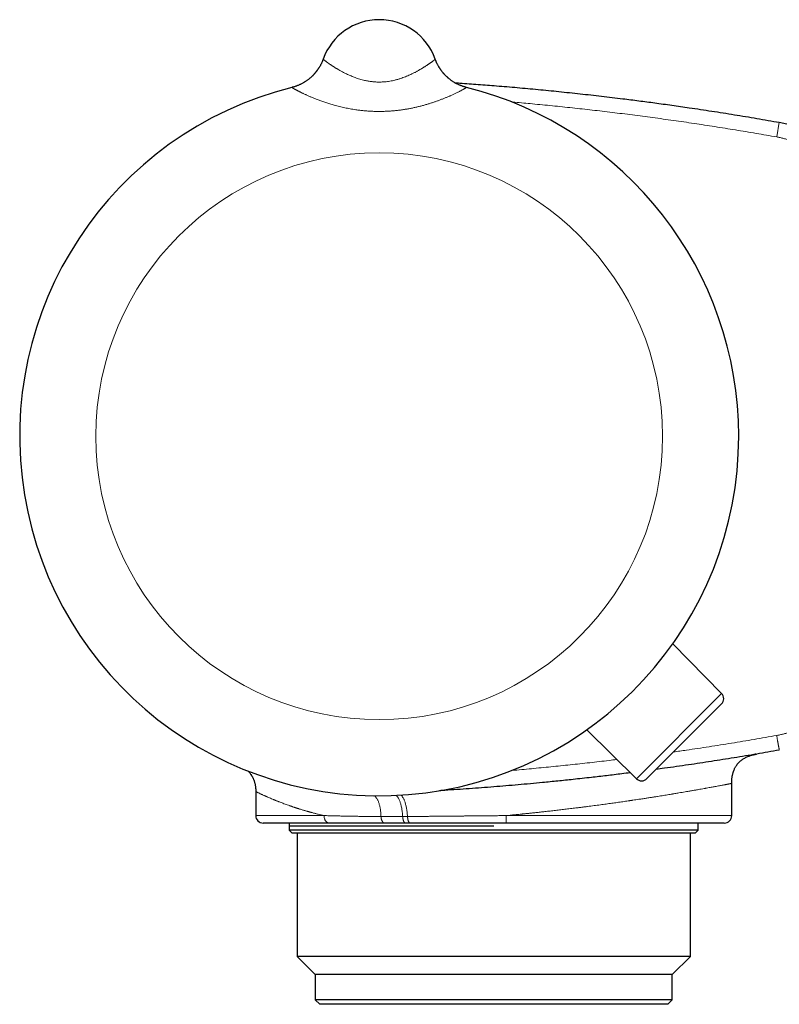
# Model space of a CAD drawing. Header units: millimetres. Extents: x 8 to 657, y 12 to 340.
# Tile 2 of 13: x 32 to 83, y 274 to 340. Entities that reach past the tile are written whole.
import ezdxf

# ---------------------------------------------------------------- set-up
doc = ezdxf.new("R2010")
doc.units = ezdxf.units.MM

msp = doc.modelspace()

# ---------------------------------------------------------------- linework, layer by layer
at = {"color": 7, "linetype": 'Continuous', "lineweight": 30}
for p, q in [((52.044, 337.742), (52.044, 337.742)), ((52.044, 337.742), (52.045, 337.742)), ((59.576, 337.742), (59.576, 337.742)), ((78.831, 295.103), (75.55, 298.442)), ((78.828, 294.399), (73.805, 289.376)), ((73.101, 289.373), (69.761, 292.654)), ((79.51, 286.893), (79.51, 289.054)), ((47.51, 288.507), (47.51, 286.893)), ((52.457, 286.393), (48.01, 286.393)), ((49.76, 286.393), (49.76, 286.193)), ((49.76, 286.193), (49.763, 286.19)), ((63.512, 286.193), (49.76, 286.193)), ((49.763, 286.19), (49.763, 285.907)), ((57.893, 286.393), (57.579, 286.393)), ((79.01, 286.393), (64.329, 286.393)), ((77.263, 285.907), (77.263, 286.393)), ((49.763, 285.907), (49.963, 285.707)), ((76.866, 285.907), (49.763, 285.907)), ((76.672, 285.707), (49.963, 285.707)), ((50.293, 285.707), (50.293, 277.428)), ((77.063, 285.707), (76.672, 285.707)), ((76.734, 277.428), (76.734, 285.707)), ((77.263, 285.907), (76.866, 285.907)), ((77.063, 285.707), (77.263, 285.907)), ((50.293, 277.428), (51.513, 276.207)), ((76.352, 277.428), (50.293, 277.428)), ((75.513, 276.207), (76.734, 277.428)), ((76.734, 277.428), (76.352, 277.428)), ((51.513, 276.207), (51.513, 274.507)), ((75.167, 276.207), (51.513, 276.207)), ((75.513, 276.207), (75.167, 276.207)), ((75.513, 274.507), (75.513, 276.207)), ((51.513, 274.507), (51.813, 274.207)), ((75.167, 274.507), (51.513, 274.507)), ((74.876, 274.207), (51.813, 274.207)), ((75.213, 274.207), (74.876, 274.207)), ((75.513, 274.507), (75.167, 274.507)), ((75.213, 274.207), (75.513, 274.507))]:
    msp.add_line(p, q, dxfattribs=at)
at = {"color": 252, "linetype": 'Continuous', "lineweight": 0}
for p, q in [((49.947, 335.843), (49.948, 335.843)), ((61.673, 335.843), (61.673, 335.843)), ((82.712, 333.494), (82.537, 332.509)), ((73.101, 289.373), (78.831, 295.103)), ((47.51, 286.893), (52.1, 286.893)), ((64.355, 286.893), (79.51, 286.893))]:
    msp.add_line(p, q, dxfattribs=at)
at = {"color": 7, "linetype": 'Continuous', "lineweight": 30, "flags": 128}
msp.add_lwpolyline([(59.634, 337.594), (59.61, 337.653), (59.576, 337.742)], dxfattribs=at)
at = {"color": 252, "linetype": 'Continuous', "lineweight": 0}
msp.add_circle((55.81, 312.393), 19.051, dxfattribs=at)
at = {"color": 7, "linetype": 'Continuous', "lineweight": 30}
for centre, radius, start, end in [((55.81, 336.393), 4, 19.69613, 160.30387), ((55.81, 312.393), 24.172, 104.03649, 0), ((55.81, 312.393), 24.172, 0, 75.96351), ((78.475, 294.752), 0.5, 315, 44.5), ((73.451, 289.729), 0.5, 225.5, 315), ((48.01, 286.893), 0.5, 180, 270), ((79.01, 286.893), 0.5, 270, 0)]:
    msp.add_arc(centre, radius, start, end, dxfattribs=at)
at = {"color": 252, "linetype": 'Continuous', "lineweight": 0}
for centre, start, end in [((49.221, 338.752), 284.02635, 340.30236), ((62.4, 338.752), 202.723, 255.97345)]:
    msp.add_arc(centre, 2.999, start, end, dxfattribs=at)
at = {"color": 7, "linetype": 'Continuous', "lineweight": 30}
for points, knots in [([(52.044, 337.742), (52.044, 337.741), (52.044, 337.74), (52.043, 337.737), (52.041, 337.733), (52.039, 337.726), (52.036, 337.718), (52.032, 337.707), (52.025, 337.69), (52.015, 337.664), (52.001, 337.627), (51.98, 337.577), (51.953, 337.516), (51.922, 337.448), (51.888, 337.381), (51.854, 337.316), (51.816, 337.249), (51.775, 337.181), (51.732, 337.113), (51.687, 337.046), (51.639, 336.979), (51.589, 336.912), (51.537, 336.847), (51.483, 336.784), (51.427, 336.721), (51.37, 336.66), (51.31, 336.601), (51.249, 336.543), (51.186, 336.487), (51.121, 336.432), (51.055, 336.38), (50.987, 336.329), (50.918, 336.28), (50.847, 336.233), (50.776, 336.188), (50.702, 336.145), (50.628, 336.104), (50.552, 336.065), (50.476, 336.029), (50.398, 335.994), (50.319, 335.962), (50.237, 335.931), (50.151, 335.901), (50.06, 335.873), (49.993, 335.854), (49.955, 335.845), (49.948, 335.844)], [0, 0, 0, 0, 0.002598, 0.005871, 0.00878, 0.011611, 0.01472, 0.018733, 0.024487, 0.033345, 0.047111, 0.06401, 0.088269, 0.115103, 0.139134, 0.163987, 0.189985, 0.216694, 0.243887, 0.271415, 0.299184, 0.32713, 0.355209, 0.383392, 0.411655, 0.439983, 0.468365, 0.49679, 0.525252, 0.553744, 0.582263, 0.610805, 0.639366, 0.667945, 0.696538, 0.725145, 0.753764, 0.782394, 0.811033, 0.839681, 0.868337, 0.897, 0.928859, 0.960702, 0.992445, 1, 1, 1, 1]), ([(59.577, 337.739), (59.577, 337.739), (59.577, 337.741), (59.576, 337.741), (59.576, 337.742)], [0, 0, 0, 0, 0.172797, 1, 1, 1, 1]), ([(61.673, 335.844), (61.652, 335.849), (61.602, 335.861), (61.526, 335.884), (61.444, 335.91), (61.363, 335.939), (61.283, 335.969), (61.204, 336.002), (61.126, 336.038), (61.049, 336.075), (60.974, 336.114), (60.9, 336.155), (60.828, 336.198), (60.757, 336.243), (60.688, 336.29), (60.62, 336.339), (60.554, 336.389), (60.49, 336.44), (60.427, 336.494), (60.366, 336.548), (60.308, 336.604), (60.251, 336.661), (60.195, 336.719), (60.142, 336.778), (60.091, 336.838), (60.042, 336.899), (59.995, 336.96), (59.951, 337.022), (59.908, 337.084), (59.868, 337.146), (59.829, 337.207), (59.794, 337.269), (59.76, 337.329), (59.729, 337.388), (59.7, 337.446), (59.674, 337.501), (59.651, 337.553), (59.631, 337.599), (59.62, 337.627), (59.615, 337.639)], [0, 0, 0, 0, 0.0233441, 0.0538246, 0.0842315, 0.1145624, 0.1448146, 0.174985, 0.2050704, 0.2350671, 0.2649711, 0.2947778, 0.3244825, 0.3540794, 0.3835626, 0.4129252, 0.4421596, 0.4712571, 0.5002082, 0.5290019, 0.5576257, 0.5860657, 0.6143055, 0.6423267, 0.6701074, 0.6976227, 0.724843, 0.7517336, 0.7782528, 0.8043508, 0.8299674, 0.8550284, 0.8794423, 0.9030943, 0.9258377, 0.9474807, 0.967759, 0.9862583, 1, 1, 1, 1]), ([(60.902, 336.155), (61.013, 336.148), (61.535, 336.114), (62.467, 336.046), (63.754, 335.946), (65.097, 335.833), (66.496, 335.705), (67.906, 335.566), (69.327, 335.416), (70.759, 335.254), (72.071, 335.096), (73.262, 334.946), (74.363, 334.8), (75.495, 334.644), (76.776, 334.46), (78.174, 334.25), (79.689, 334.01), (81.202, 333.759), (82.209, 333.582), (82.712, 333.494)], [0, 0, 0, 0, 0.015262, 0.071372, 0.127481, 0.191396, 0.255312, 0.319226, 0.384783, 0.45034, 0.515897, 0.565018, 0.61414, 0.667553, 0.720966, 0.790718, 0.860471, 0.930235, 1, 1, 1, 1]), ([(82.712, 333.494), (82.712, 333.494), (82.779, 333.482), (82.913, 333.456), (83.112, 333.413), (83.308, 333.365), (83.501, 333.313), (83.693, 333.256), (83.88, 333.195), (84.062, 333.13), (84.24, 333.063), (84.416, 332.991), (84.588, 332.916), (84.756, 332.839), (84.919, 332.758), (85.081, 332.674), (85.246, 332.583), (85.415, 332.485), (85.586, 332.38), (85.754, 332.271), (85.917, 332.159), (86.078, 332.042), (86.234, 331.924), (86.385, 331.803), (86.531, 331.68), (86.674, 331.554), (86.813, 331.426), (86.947, 331.296), (87.076, 331.165), (87.202, 331.03), (87.329, 330.889), (87.456, 330.741), (87.581, 330.586), (87.702, 330.429), (87.819, 330.27), (87.932, 330.108), (88.04, 329.945), (88.142, 329.782), (88.239, 329.617), (88.333, 329.451), (88.422, 329.284), (88.506, 329.116), (88.585, 328.947), (88.661, 328.777), (88.734, 328.6), (88.806, 328.416), (88.873, 328.227), (88.936, 328.038), (88.994, 327.848), (89.047, 327.656), (89.095, 327.466), (89.137, 327.277), (89.174, 327.09), (89.207, 326.903), (89.235, 326.716), (89.259, 326.531), (89.278, 326.348), (89.292, 326.164), (89.303, 325.981), (89.309, 325.798), (89.31, 325.677), (89.31, 325.617)], [0, 0, 0, 0, 0.000005, 0.018335, 0.036677, 0.054603, 0.072529, 0.0905, 0.108471, 0.125482, 0.142493, 0.159542, 0.176591, 0.192898, 0.209206, 0.225547, 0.241888, 0.25998, 0.278084, 0.295868, 0.313652, 0.33148, 0.349308, 0.366376, 0.383445, 0.400552, 0.417659, 0.434168, 0.450677, 0.467222, 0.483767, 0.501701, 0.519647, 0.537314, 0.554981, 0.57269, 0.5904, 0.607487, 0.624573, 0.641699, 0.658824, 0.675506, 0.692187, 0.708905, 0.725623, 0.743716, 0.761821, 0.779606, 0.797391, 0.81522, 0.83305, 0.850119, 0.867188, 0.884297, 0.901405, 0.917915, 0.934425, 0.950971, 0.967516, 0.983754, 1, 1, 1, 1]), ([(82.712, 291.293), (82.205, 291.204), (81.191, 291.026), (79.668, 290.773), (78.143, 290.532), (76.853, 290.338), (75.8, 290.186), (75.07, 290.083), (74.612, 290.022), (74.426, 289.997)], [0, 0, 0, 0, 0.184082, 0.368181, 0.552291, 0.736417, 0.834699, 0.932983, 1, 1, 1, 1]), ([(79.51, 289.054), (79.511, 289.095), (79.512, 289.175), (79.518, 289.292), (79.529, 289.401), (79.543, 289.502), (79.56, 289.597), (79.579, 289.684), (79.6, 289.765), (79.623, 289.84), (79.652, 289.921), (79.686, 290.005), (79.727, 290.09), (79.768, 290.166), (79.808, 290.232), (79.848, 290.291), (79.896, 290.354), (79.954, 290.424), (80.025, 290.499), (80.105, 290.571), (80.191, 290.64), (80.285, 290.705), (80.384, 290.764), (80.484, 290.816), (80.583, 290.86), (80.681, 290.898), (80.776, 290.931), (80.871, 290.959), (80.946, 290.978), (80.999, 290.99), (81.03, 290.997), (81.056, 291.003), (81.075, 291.007), (81.085, 291.009), (81.088, 291.009), (81.089, 291.01), (81.09, 291.01), (81.091, 291.01), (81.094, 291.011), (81.098, 291.011), (81.102, 291.012), (81.106, 291.013), (81.11, 291.014), (81.114, 291.014), (81.118, 291.015), (81.121, 291.016), (81.123, 291.016), (81.125, 291.017), (81.126, 291.017), (81.126, 291.017)], [0, 0, 0, 0, 0.036818, 0.071326, 0.103684, 0.134042, 0.162536, 0.188832, 0.213563, 0.236831, 0.258723, 0.289446, 0.317426, 0.342852, 0.365864, 0.386569, 0.406156, 0.436098, 0.466839, 0.498529, 0.531335, 0.56544, 0.600007, 0.633395, 0.665547, 0.696396, 0.726084, 0.755471, 0.784604, 0.794195, 0.803705, 0.813038, 0.818224, 0.820997, 0.821498, 0.821679, 0.821878, 0.822365, 0.822999, 0.827244, 0.834416, 0.844573, 0.857733, 0.873903, 0.893089, 0.91529, 0.940509, 0.968746, 1, 1, 1, 1]), ([(81.039, 291.002), (81.051, 291.004), (81.082, 291.009), (81.119, 291.016), (81.151, 291.021), (81.171, 291.025), (81.174, 291.025), (81.175, 291.025)], [0, 0, 0, 0, 0.125245, 0.343425, 0.561839, 0.780645, 1, 1, 1, 1]), ([(81.126, 291.017), (81.126, 291.017), (81.126, 291.017), (81.125, 291.017), (81.122, 291.016), (81.119, 291.016), (81.114, 291.015), (81.107, 291.014), (81.098, 291.012), (81.087, 291.01), (81.075, 291.008), (81.066, 291.007), (81.062, 291.006)], [0, 0, 0, 0, 0.0427459, 0.1367784, 0.2274982, 0.3243326, 0.4272858, 0.5363637, 0.6515744, 0.7707074, 0.8957788, 1, 1, 1, 1]), ([(46.994, 289.888), (47.019, 289.861), (47.068, 289.81), (47.135, 289.729), (47.187, 289.657), (47.226, 289.597), (47.256, 289.548), (47.285, 289.496), (47.313, 289.442), (47.341, 289.382), (47.368, 289.318), (47.395, 289.246), (47.421, 289.166), (47.443, 289.084), (47.463, 289), (47.479, 288.915), (47.492, 288.823), (47.502, 288.724), (47.509, 288.618), (47.51, 288.545), (47.51, 288.507)], [0, 0, 0, 0, 0.0716318, 0.1411825, 0.2081471, 0.2465097, 0.2841128, 0.3217321, 0.3634647, 0.4056002, 0.4518549, 0.5023876, 0.5574022, 0.6171534, 0.6707881, 0.7281383, 0.7894456, 0.8549831, 0.9250556, 1, 1, 1, 1]), ([(72.696, 289.771), (72.504, 289.746), (71.973, 289.678), (71.099, 289.574), (70.007, 289.447), (68.915, 289.327), (67.821, 289.213), (66.864, 289.118), (65.975, 289.034), (65.154, 288.96), (64.332, 288.889), (63.511, 288.822), (62.689, 288.758), (61.867, 288.697), (61.044, 288.64), (60.374, 288.596), (59.979, 288.572), (59.857, 288.564)], [0, 0, 0, 0, 0.0448, 0.124714, 0.20463, 0.300502, 0.380401, 0.460302, 0.52423, 0.588161, 0.652095, 0.716031, 0.779949, 0.843868, 0.907792, 0.971717, 1, 1, 1, 1]), ([(56.169, 286.393), (56.057, 286.393), (55.832, 286.393), (55.502, 286.393), (55.176, 286.393), (54.855, 286.393), (54.539, 286.393), (54.23, 286.393), (53.927, 286.393), (53.627, 286.393), (53.328, 286.393), (53.031, 286.393), (52.74, 286.393), (52.551, 286.393), (52.457, 286.393)], [0, 0, 0, 0, 0.082181, 0.16439, 0.246601, 0.328783, 0.411532, 0.494281, 0.57589, 0.657498, 0.74311, 0.828747, 0.914386, 1, 1, 1, 1]), ([(57.579, 286.393), (57.504, 286.393), (57.354, 286.393), (57.132, 286.393), (56.912, 286.393), (56.677, 286.393), (56.429, 286.393), (56.256, 286.393), (56.169, 286.393)], [0, 0, 0, 0, 0.155368, 0.310787, 0.465952, 0.621167, 0.810539, 1, 1, 1, 1]), ([(64.329, 286.393), (64.221, 286.393), (64.005, 286.393), (63.68, 286.393), (63.355, 286.393), (62.995, 286.393), (62.6, 286.393), (62.169, 286.393), (61.74, 286.393), (61.359, 286.393), (61.026, 286.393), (60.74, 286.393), (60.41, 286.393), (60.036, 286.393), (59.641, 286.393), (59.269, 286.393), (58.921, 286.393), (58.575, 286.393), (58.232, 286.393), (58.006, 286.393), (57.893, 286.393)], [0, 0, 0, 0, 0.0494361, 0.0988721, 0.14839, 0.1979079, 0.2636273, 0.3293711, 0.3951148, 0.4608342, 0.5049831, 0.5491357, 0.5932845, 0.6585291, 0.7237737, 0.7790037, 0.8342562, 0.8895165, 0.9447695, 1, 1, 1, 1])]:
    msp.add_open_spline(points, degree=3, knots=knots, dxfattribs=at)
at = {"color": 252, "linetype": 'Continuous', "lineweight": 0}
for points, knots in [([(52.044, 337.742), (52.044, 337.741), (52.045, 337.739), (52.049, 337.733), (52.057, 337.725), (52.07, 337.713), (52.091, 337.694), (52.125, 337.667), (52.166, 337.635), (52.213, 337.599), (52.267, 337.559), (52.325, 337.516), (52.382, 337.476), (52.434, 337.44), (52.479, 337.409), (52.526, 337.377), (52.575, 337.344), (52.628, 337.309), (52.682, 337.274), (52.739, 337.237), (52.798, 337.2), (52.86, 337.162), (52.924, 337.123), (52.99, 337.083), (53.066, 337.039), (53.152, 336.989), (53.249, 336.935), (53.35, 336.881), (53.456, 336.826), (53.565, 336.772), (53.678, 336.717), (53.794, 336.664), (53.92, 336.609), (54.056, 336.554), (54.202, 336.499), (54.353, 336.446), (54.507, 336.398), (54.666, 336.353), (54.814, 336.316), (54.951, 336.287), (55.075, 336.264), (55.201, 336.244), (55.328, 336.228), (55.457, 336.215), (55.587, 336.206), (55.717, 336.201), (55.862, 336.2), (56.02, 336.205), (56.191, 336.217), (56.361, 336.235), (56.53, 336.261), (56.698, 336.292), (56.84, 336.324), (56.958, 336.354), (57.053, 336.38), (57.146, 336.408), (57.266, 336.446), (57.411, 336.496), (57.574, 336.558), (57.73, 336.622), (57.876, 336.686), (57.998, 336.744), (58.098, 336.793), (58.179, 336.833), (58.257, 336.874), (58.334, 336.915), (58.409, 336.956), (58.481, 336.997), (58.552, 337.037), (58.621, 337.077), (58.688, 337.117), (58.752, 337.156), (58.815, 337.195), (58.894, 337.245), (58.968, 337.293), (59.037, 337.338), (59.087, 337.372), (59.134, 337.404), (59.179, 337.435), (59.222, 337.465), (59.263, 337.493), (59.301, 337.521), (59.337, 337.547), (59.371, 337.571), (59.404, 337.596), (59.436, 337.62), (59.467, 337.644), (59.494, 337.665), (59.517, 337.684), (59.536, 337.699), (59.551, 337.713), (59.563, 337.724), (59.571, 337.732), (59.576, 337.739), (59.576, 337.741), (59.576, 337.742)], [0, 0, 0, 0, 0.009804, 0.019619, 0.029465, 0.039321, 0.055283, 0.071288, 0.08654, 0.10183, 0.11621, 0.130621, 0.144658, 0.153218, 0.161785, 0.170382, 0.178979, 0.187603, 0.196227, 0.204891, 0.213554, 0.222245, 0.230935, 0.239655, 0.248382, 0.259864, 0.271347, 0.282893, 0.294438, 0.306051, 0.317663, 0.329344, 0.341025, 0.354391, 0.367785, 0.381204, 0.394655, 0.408175, 0.421731, 0.431782, 0.441833, 0.451951, 0.462069, 0.472262, 0.482456, 0.492727, 0.502998, 0.516401, 0.529849, 0.543343, 0.556879, 0.570498, 0.584158, 0.592144, 0.60013, 0.608145, 0.616161, 0.631452, 0.646789, 0.661226, 0.675698, 0.6898, 0.698407, 0.707022, 0.715667, 0.724312, 0.732984, 0.741657, 0.750369, 0.759082, 0.767822, 0.776562, 0.785331, 0.794108, 0.811101, 0.819631, 0.828161, 0.836717, 0.845273, 0.853868, 0.862463, 0.871086, 0.879708, 0.88836, 0.897019, 0.90743, 0.917841, 0.928301, 0.938761, 0.948981, 0.959201, 0.969468, 0.979735, 0.989862, 1, 1, 1, 1]), ([(61.673, 335.843), (61.673, 335.841), (61.673, 335.838), (61.661, 335.828), (61.643, 335.814), (61.615, 335.796), (61.579, 335.774), (61.534, 335.748), (61.481, 335.718), (61.423, 335.686), (61.363, 335.654), (61.302, 335.621), (61.235, 335.587), (61.164, 335.551), (61.087, 335.513), (61.006, 335.473), (60.92, 335.432), (60.829, 335.389), (60.734, 335.345), (60.641, 335.303), (60.551, 335.264), (60.465, 335.227), (60.378, 335.189), (60.288, 335.152), (60.196, 335.115), (60.103, 335.077), (60.009, 335.041), (59.915, 335.004), (59.818, 334.968), (59.689, 334.921), (59.524, 334.863), (59.321, 334.796), (59.111, 334.73), (58.895, 334.666), (58.674, 334.605), (58.448, 334.548), (58.217, 334.494), (57.983, 334.444), (57.745, 334.399), (57.497, 334.357), (57.237, 334.319), (56.968, 334.287), (56.696, 334.261), (56.423, 334.242), (56.148, 334.23), (55.873, 334.225), (55.597, 334.227), (55.322, 334.236), (55.048, 334.252), (54.774, 334.275), (54.501, 334.304), (54.258, 334.337), (54.044, 334.37), (53.859, 334.402), (53.675, 334.437), (53.493, 334.475), (53.312, 334.515), (53.134, 334.558), (52.957, 334.603), (52.792, 334.648), (52.64, 334.691), (52.499, 334.734), (52.36, 334.777), (52.223, 334.821), (52.089, 334.866), (51.958, 334.912), (51.829, 334.959), (51.703, 335.006), (51.58, 335.053), (51.467, 335.098), (51.362, 335.14), (51.267, 335.179), (51.174, 335.219), (51.083, 335.258), (50.994, 335.297), (50.909, 335.335), (50.826, 335.373), (50.746, 335.411), (50.669, 335.447), (50.595, 335.483), (50.524, 335.517), (50.458, 335.55), (50.398, 335.581), (50.342, 335.609), (50.29, 335.637), (50.24, 335.663), (50.195, 335.687), (50.153, 335.711), (50.114, 335.732), (50.08, 335.752), (50.049, 335.77), (50.022, 335.786), (49.999, 335.8), (49.98, 335.813), (49.965, 335.824), (49.954, 335.833), (49.947, 335.839), (49.947, 335.841), (49.947, 335.843)], [0, 0, 0, 0, 0.01105, 0.022125, 0.033295, 0.044465, 0.055743, 0.067021, 0.078395, 0.089796, 0.099056, 0.10833, 0.117617, 0.126904, 0.136244, 0.145585, 0.154918, 0.164251, 0.173632, 0.183014, 0.190577, 0.198146, 0.205611, 0.213076, 0.220562, 0.228048, 0.235275, 0.242502, 0.249747, 0.256991, 0.271064, 0.285165, 0.299452, 0.313765, 0.328126, 0.34251, 0.356949, 0.371409, 0.385914, 0.400439, 0.416365, 0.432316, 0.448297, 0.464303, 0.480337, 0.496397, 0.512389, 0.528406, 0.544451, 0.560521, 0.576621, 0.592747, 0.603906, 0.615074, 0.626275, 0.637476, 0.648718, 0.659959, 0.671239, 0.68253, 0.691918, 0.701314, 0.710698, 0.720082, 0.729498, 0.738914, 0.748303, 0.757692, 0.767118, 0.776544, 0.784458, 0.792371, 0.80031, 0.808248, 0.816275, 0.824301, 0.832357, 0.840413, 0.848562, 0.856711, 0.864895, 0.873078, 0.88072, 0.888369, 0.896049, 0.903728, 0.91144, 0.919152, 0.926904, 0.934657, 0.942444, 0.950231, 0.958054, 0.965886, 0.974384, 0.982895, 0.991441, 1, 1, 1, 1]), ([(82.537, 332.509), (82.075, 332.591), (81.152, 332.753), (79.764, 332.984), (78.375, 333.206), (76.985, 333.419), (75.592, 333.621), (74.21, 333.812), (72.838, 333.992), (71.485, 334.161), (70.138, 334.319), (68.798, 334.467), (67.458, 334.606), (66.169, 334.731), (65.258, 334.815), (64.794, 334.854), (64.726, 334.859)], [0, 0, 0, 0, 0.078263, 0.156526, 0.234789, 0.313073, 0.391358, 0.469643, 0.545978, 0.622313, 0.697321, 0.77233, 0.84734, 0.922348, 0.988473, 1, 1, 1, 1]), ([(88.31, 325.617), (88.31, 325.67), (88.309, 325.776), (88.303, 325.959), (88.29, 326.167), (88.268, 326.398), (88.238, 326.629), (88.201, 326.859), (88.155, 327.09), (88.101, 327.321), (88.039, 327.552), (87.969, 327.781), (87.891, 328.008), (87.806, 328.23), (87.715, 328.446), (87.617, 328.657), (87.513, 328.865), (87.401, 329.07), (87.282, 329.272), (87.155, 329.472), (87.019, 329.67), (86.877, 329.863), (86.729, 330.051), (86.576, 330.232), (86.418, 330.406), (86.256, 330.573), (86.088, 330.735), (85.915, 330.891), (85.736, 331.043), (85.549, 331.19), (85.356, 331.331), (85.158, 331.467), (84.956, 331.595), (84.751, 331.715), (84.545, 331.827), (84.337, 331.931), (84.125, 332.028), (83.91, 332.118), (83.691, 332.202), (83.466, 332.279), (83.237, 332.349), (83.006, 332.411), (82.772, 332.465), (82.615, 332.495), (82.537, 332.509)], [0, 0, 0, 0, 0.016249, 0.032498, 0.056328, 0.080177, 0.104034, 0.127883, 0.151713, 0.176235, 0.200778, 0.225329, 0.249873, 0.274395, 0.29822, 0.322066, 0.345918, 0.369764, 0.39359, 0.418107, 0.442646, 0.467193, 0.491732, 0.51625, 0.540077, 0.563924, 0.587778, 0.611625, 0.635453, 0.659972, 0.684513, 0.709062, 0.733603, 0.758122, 0.78195, 0.805798, 0.829652, 0.8535, 0.877328, 0.901848, 0.92639, 0.950938, 0.97548, 1, 1, 1, 1]), ([(82.532, 292.276), (82.587, 292.287), (82.719, 292.312), (82.926, 292.357), (83.151, 292.414), (83.374, 292.479), (83.595, 292.552), (83.816, 292.632), (84.035, 292.72), (84.254, 292.817), (84.47, 292.921), (84.681, 293.033), (84.887, 293.15), (85.087, 293.273), (85.28, 293.402), (85.469, 293.537), (85.654, 293.678), (85.836, 293.827), (86.014, 293.983), (86.188, 294.147), (86.357, 294.316), (86.52, 294.491), (86.676, 294.671), (86.825, 294.856), (86.967, 295.044), (87.103, 295.237), (87.232, 295.434), (87.353, 295.634), (87.467, 295.836), (87.575, 296.043), (87.675, 296.253), (87.769, 296.468), (87.857, 296.688), (87.938, 296.913), (88.011, 297.141), (88.076, 297.371), (88.136, 297.611), (88.188, 297.862), (88.231, 298.123), (88.264, 298.385), (88.288, 298.648), (88.304, 298.912), (88.308, 299.089), (88.31, 299.177)], [0, 0, 0, 0, 0.017406, 0.04116, 0.064935, 0.088719, 0.112498, 0.136256, 0.160709, 0.185183, 0.209664, 0.234138, 0.25859, 0.28235, 0.30613, 0.329916, 0.353696, 0.377456, 0.401904, 0.426373, 0.45085, 0.475319, 0.499766, 0.523931, 0.54811, 0.572289, 0.596454, 0.620224, 0.644014, 0.667811, 0.6916, 0.71537, 0.739833, 0.764317, 0.788809, 0.813293, 0.837756, 0.864762, 0.891797, 0.918855, 0.945923, 0.97298, 1, 1, 1, 1]), ([(75.598, 291.169), (75.889, 291.21), (76.687, 291.323), (77.989, 291.52), (79.505, 291.76), (81.02, 292.011), (82.028, 292.188), (82.532, 292.276)], [0, 0, 0, 0, 0.125561, 0.344167, 0.56278, 0.781393, 1, 1, 1, 1]), ([(82.532, 292.276), (82.535, 292.256), (82.544, 292.21), (82.557, 292.138), (82.572, 292.059), (82.586, 291.98), (82.6, 291.902), (82.614, 291.827), (82.627, 291.754), (82.64, 291.686), (82.652, 291.622), (82.663, 291.562), (82.673, 291.507), (82.682, 291.458), (82.69, 291.415), (82.697, 291.378), (82.702, 291.347), (82.707, 291.323), (82.71, 291.306), (82.712, 291.295), (82.712, 291.293), (82.712, 291.293)], [0, 0, 0, 0, 0.038909, 0.089914, 0.14092, 0.194518, 0.248307, 0.302095, 0.355693, 0.40929, 0.463078, 0.516866, 0.570463, 0.624059, 0.677847, 0.731635, 0.785231, 0.838828, 0.892616, 0.946404, 1, 1, 1, 1]), ([(64.726, 289.927), (64.73, 289.927), (65.171, 289.964), (66.046, 290.045), (67.353, 290.17), (68.658, 290.305), (69.963, 290.448), (71.005, 290.568), (71.613, 290.644), (71.785, 290.665)], [0, 0, 0, 0, 0.001786, 0.186701, 0.371618, 0.556533, 0.741441, 0.92635, 1, 1, 1, 1]), ([(79.51, 289.054), (79.51, 289.054), (79.512, 289.054), (79.505, 289.053), (79.488, 289.049), (79.459, 289.044), (79.417, 289.036), (79.373, 289.027), (79.332, 289.02), (79.299, 289.013), (79.263, 289.006), (79.224, 288.999), (79.181, 288.991), (79.137, 288.983), (79.089, 288.974), (79.022, 288.961), (78.933, 288.944), (78.815, 288.922), (78.685, 288.898), (78.543, 288.872), (78.402, 288.846), (78.266, 288.821), (78.138, 288.797), (77.989, 288.77), (77.868, 288.748), (77.782, 288.733), (77.751, 288.727), (77.72, 288.722), (77.688, 288.716), (77.605, 288.701), (77.465, 288.676), (77.26, 288.64), (77.042, 288.601), (76.81, 288.561), (76.586, 288.522), (76.373, 288.486), (76.174, 288.452), (75.945, 288.413), (75.735, 288.378), (75.588, 288.354), (75.533, 288.344), (75.516, 288.342), (75.498, 288.339), (75.481, 288.336), (75.463, 288.333), (75.398, 288.322), (75.281, 288.303), (75.107, 288.275), (74.923, 288.245), (74.727, 288.213), (74.519, 288.18), (74.299, 288.145), (74.064, 288.108), (73.813, 288.069), (73.546, 288.028), (73.298, 287.991), (73.072, 287.957), (72.925, 287.935), (72.827, 287.92), (72.781, 287.913), (72.734, 287.907), (72.687, 287.9), (72.64, 287.893), (72.592, 287.886), (72.442, 287.864), (72.185, 287.826), (71.819, 287.774), (71.446, 287.722), (71.068, 287.67), (70.672, 287.616), (70.258, 287.56), (69.936, 287.518), (69.725, 287.491), (69.626, 287.479), (69.527, 287.466), (69.428, 287.453), (69.328, 287.441), (69.228, 287.428), (69.038, 287.405), (68.758, 287.37), (68.389, 287.325), (68.024, 287.282), (67.663, 287.24), (67.306, 287.199), (66.969, 287.162), (66.649, 287.127), (66.349, 287.094), (66.121, 287.07), (65.964, 287.053), (65.878, 287.044), (65.792, 287.036), (65.707, 287.027), (65.622, 287.018), (65.538, 287.009), (65.454, 287.001), (65.285, 286.984), (65.031, 286.958), (64.692, 286.925), (64.467, 286.904), (64.355, 286.893)], [0, 0, 0, 0, 0.0006562, 0.0182742, 0.0359455, 0.0536707, 0.0714502, 0.0892843, 0.0980626, 0.1068542, 0.1156593, 0.1244778, 0.1333098, 0.1421554, 0.1510147, 0.1598876, 0.1770353, 0.1943592, 0.2118598, 0.2295374, 0.2473922, 0.2605989, 0.2739012, 0.2872993, 0.3051314, 0.3079489, 0.3107705, 0.3135962, 0.3164261, 0.3192601, 0.3357035, 0.3525154, 0.3696961, 0.3872457, 0.4051644, 0.4185396, 0.4321134, 0.4458859, 0.4643696, 0.4726124, 0.4736968, 0.4747823, 0.475869, 0.4769569, 0.4780459, 0.479136, 0.4891145, 0.4995801, 0.5105331, 0.5219732, 0.5339006, 0.5463153, 0.5592173, 0.5729702, 0.5872368, 0.6020169, 0.6120533, 0.6223135, 0.6246475, 0.6269929, 0.6293495, 0.6317174, 0.6340966, 0.6364871, 0.6388888, 0.6567425, 0.6745963, 0.6924503, 0.7103044, 0.7281145, 0.7476943, 0.7673155, 0.7717262, 0.7761389, 0.7805537, 0.7849706, 0.7893896, 0.7938107, 0.7982339, 0.8145798, 0.8306311, 0.8463876, 0.8618496, 0.8770169, 0.8918896, 0.9047339, 0.9173502, 0.9297385, 0.9333451, 0.936932, 0.9404991, 0.9440463, 0.9475738, 0.9510815, 0.9545694, 0.9580375, 0.9721422, 0.9861297, 1, 1, 1, 1]), ([(52.1, 286.893), (52.035, 286.908), (51.902, 286.939), (51.704, 286.987), (51.502, 287.038), (51.347, 287.079), (51.239, 287.108), (51.178, 287.124), (51.117, 287.141), (51.056, 287.158), (51.002, 287.173), (50.944, 287.19), (50.882, 287.208), (50.807, 287.23), (50.721, 287.255), (50.624, 287.285), (50.513, 287.318), (50.427, 287.345), (50.362, 287.366), (50.32, 287.38), (50.275, 287.394), (50.232, 287.408), (50.191, 287.421), (50.152, 287.434), (50.115, 287.447), (50.069, 287.462), (50.017, 287.479), (49.961, 287.498), (49.912, 287.515), (49.872, 287.529), (49.839, 287.54), (49.815, 287.549), (49.798, 287.554), (49.789, 287.558), (49.786, 287.559), (49.785, 287.559), (49.784, 287.56), (49.784, 287.56), (49.73, 287.578), (49.627, 287.615), (49.48, 287.668), (49.343, 287.719), (49.217, 287.767), (49.117, 287.806), (49.039, 287.836), (48.981, 287.859), (48.925, 287.882), (48.872, 287.903), (48.817, 287.925), (48.76, 287.948), (48.673, 287.984), (48.563, 288.03), (48.438, 288.083), (48.35, 288.121), (48.292, 288.146), (48.261, 288.16), (48.231, 288.173), (48.202, 288.186), (48.173, 288.199), (48.145, 288.211), (48.118, 288.223), (48.073, 288.244), (48.011, 288.271), (47.937, 288.305), (47.87, 288.336), (47.809, 288.365), (47.754, 288.39), (47.705, 288.413), (47.661, 288.434), (47.619, 288.454), (47.581, 288.473), (47.549, 288.488), (47.527, 288.499), (47.513, 288.505), (47.511, 288.506), (47.51, 288.507)], [0, 0, 0, 0, 0.022587, 0.046108, 0.070563, 0.095952, 0.103577, 0.111282, 0.119068, 0.126934, 0.134578, 0.140141, 0.149378, 0.159222, 0.169671, 0.183847, 0.199004, 0.215142, 0.220085, 0.226672, 0.233191, 0.239445, 0.245434, 0.251158, 0.256617, 0.261811, 0.271403, 0.279935, 0.287407, 0.293819, 0.298585, 0.302529, 0.305321, 0.306348, 0.30676, 0.306935, 0.30701, 0.307042, 0.307068, 0.332406, 0.35673, 0.380038, 0.402331, 0.423609, 0.435107, 0.446285, 0.457143, 0.467681, 0.477901, 0.490102, 0.503107, 0.532924, 0.562004, 0.59035, 0.598562, 0.60671, 0.614795, 0.622816, 0.630774, 0.638668, 0.646498, 0.654265, 0.679304, 0.704067, 0.728556, 0.752771, 0.776715, 0.800389, 0.823794, 0.848177, 0.878941, 0.909561, 0.94004, 0.970382, 1, 1, 1, 1]), ([(55.931, 286.828), (55.929, 286.878), (55.925, 286.977), (55.913, 287.12), (55.898, 287.253), (55.879, 287.376), (55.858, 287.49), (55.833, 287.598), (55.805, 287.698), (55.773, 287.792), (55.738, 287.879), (55.699, 287.959), (55.657, 288.032), (55.612, 288.099), (55.563, 288.158), (55.523, 288.2), (55.499, 288.22), (55.493, 288.225)], [0, 0, 0, 0, 0.084218, 0.165113, 0.243005, 0.313832, 0.38265, 0.449815, 0.515715, 0.580758, 0.645367, 0.709977, 0.775019, 0.840919, 0.908084, 0.976901, 1, 1, 1, 1]), ([(56.96, 288.249), (56.966, 288.244), (56.987, 288.224), (57.023, 288.183), (57.066, 288.125), (57.107, 288.059), (57.145, 287.986), (57.181, 287.906), (57.215, 287.819), (57.245, 287.725), (57.274, 287.623), (57.299, 287.515), (57.323, 287.399), (57.344, 287.273), (57.363, 287.135), (57.38, 286.985), (57.389, 286.882), (57.393, 286.829)], [0, 0, 0, 0, 0.026328, 0.094548, 0.161048, 0.226229, 0.290516, 0.35435, 0.418185, 0.482472, 0.547653, 0.614154, 0.682373, 0.752682, 0.831756, 0.91408, 1, 1, 1, 1]), ([(57.281, 288.268), (57.287, 288.262), (57.309, 288.242), (57.344, 288.2), (57.386, 288.143), (57.425, 288.077), (57.463, 288.004), (57.498, 287.924), (57.531, 287.837), (57.562, 287.743), (57.59, 287.641), (57.616, 287.533), (57.64, 287.417), (57.662, 287.289), (57.683, 287.148), (57.701, 286.993), (57.711, 286.886), (57.716, 286.832)], [0, 0, 0, 0, 0.028706, 0.096243, 0.162065, 0.226569, 0.290181, 0.353342, 0.416503, 0.480115, 0.54462, 0.610442, 0.677979, 0.747601, 0.828172, 0.912182, 1, 1, 1, 1]), ([(52.1, 286.893), (52.1, 286.893), (52.158, 286.892), (52.276, 286.889), (52.455, 286.884), (52.637, 286.879), (52.847, 286.874), (53.087, 286.868), (53.37, 286.862), (53.67, 286.856), (53.98, 286.85), (54.289, 286.844), (54.608, 286.84), (54.908, 286.836), (55.188, 286.833), (55.433, 286.831), (55.68, 286.829), (55.848, 286.828), (55.931, 286.828)], [0, 0, 0, 0, 0.000012, 0.051812, 0.103612, 0.155455, 0.207298, 0.281035, 0.354771, 0.437992, 0.521214, 0.598593, 0.675971, 0.762838, 0.822087, 0.881335, 0.940668, 1, 1, 1, 1]), ([(55.931, 286.828), (55.931, 286.828), (56.021, 286.827), (56.202, 286.826), (56.459, 286.825), (56.702, 286.825), (56.93, 286.826), (57.161, 286.827), (57.316, 286.829), (57.393, 286.829), (57.393, 286.829)], [0, 0, 0, 0, 0.0000383, 0.1893845, 0.3787305, 0.5339275, 0.6891245, 0.8445437, 0.9999629, 1, 1, 1, 1]), ([(57.393, 286.829), (57.501, 286.83), (57.608, 286.831), (57.716, 286.832), (57.716, 286.832)], [0, 0, 0, 0, 0.999827, 1, 1, 1, 1]), ([(57.716, 286.832), (57.716, 286.832), (57.788, 286.832), (57.931, 286.833), (58.173, 286.835), (58.445, 286.837), (58.745, 286.84), (59.048, 286.842), (59.352, 286.845), (59.659, 286.848), (59.996, 286.851), (60.364, 286.854), (60.731, 286.857), (61.065, 286.86), (61.349, 286.863), (61.616, 286.866), (61.872, 286.868), (62.134, 286.871), (62.415, 286.874), (62.709, 286.876), (63.026, 286.88), (63.354, 286.883), (63.689, 286.886), (64.022, 286.89), (64.244, 286.892), (64.355, 286.893), (64.355, 286.893)], [0, 0, 0, 0, 0.000009, 0.03386, 0.067711, 0.114276, 0.160846, 0.207411, 0.254106, 0.300805, 0.3475, 0.407541, 0.467582, 0.512536, 0.55749, 0.594658, 0.631826, 0.671606, 0.711386, 0.756767, 0.802149, 0.851999, 0.90185, 0.950573, 0.999991, 1, 1, 1, 1])]:
    msp.add_open_spline(points, degree=3, knots=knots, dxfattribs=at)
for points in [[(52.457, 286.393), (52.441, 286.394), (52.41, 286.396), (52.364, 286.409), (52.32, 286.43), (52.278, 286.459), (52.239, 286.496), (52.204, 286.539), (52.173, 286.588), (52.147, 286.643), (52.127, 286.701), (52.112, 286.764), (52.102, 286.828), (52.101, 286.872), (52.1, 286.893)], [(56.168, 286.393), (56.159, 286.394), (56.14, 286.395), (56.111, 286.407), (56.084, 286.424), (56.058, 286.449), (56.033, 286.48), (56.011, 286.516), (55.991, 286.559), (55.973, 286.606), (55.958, 286.657), (55.946, 286.711), (55.937, 286.769), (55.934, 286.808), (55.932, 286.828)], [(57.579, 286.393), (57.571, 286.394), (57.556, 286.395), (57.534, 286.407), (57.513, 286.424), (57.492, 286.449), (57.473, 286.48), (57.455, 286.517), (57.439, 286.559), (57.425, 286.607), (57.413, 286.658), (57.404, 286.713), (57.397, 286.77), (57.394, 286.81), (57.393, 286.829)], [(57.893, 286.393), (57.886, 286.394), (57.871, 286.395), (57.85, 286.407), (57.83, 286.425), (57.81, 286.449), (57.792, 286.481), (57.775, 286.518), (57.759, 286.56), (57.746, 286.608), (57.735, 286.659), (57.726, 286.715), (57.72, 286.772), (57.717, 286.812), (57.716, 286.832)], [(64.329, 286.393), (64.33, 286.394), (64.332, 286.396), (64.335, 286.409), (64.339, 286.43), (64.342, 286.459), (64.345, 286.496), (64.347, 286.539), (64.35, 286.588), (64.351, 286.643), (64.353, 286.701), (64.354, 286.764), (64.355, 286.828), (64.355, 286.872), (64.355, 286.893)]]:
    msp.add_open_spline(points, degree=3, dxfattribs=at)

doc.saveas('drawing.dxf')
